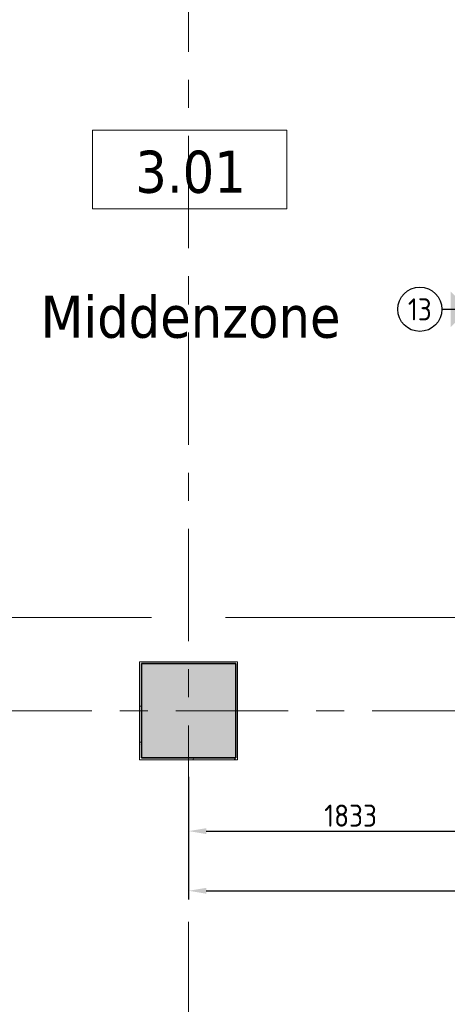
# Model space of a CAD drawing. Extents: x 3165 to 57695, y -7842 to 39081.
# Tile 44 of 248: x 20061 to 22481, y 23168 to 28737. Entities that reach past the tile are written whole.
import ezdxf
from ezdxf.enums import TextEntityAlignment as Align

# ---------------------------------------------------------------- set-up
doc = ezdxf.new("R2010")
doc.units = 0
doc.header["$LTSCALE"] = 50
doc.header["$PDSIZE"] = -5
doc.linetypes.add('Onderlegger 3e verdieping$0$stramien', pattern=[22.225, 12.7, -3.175, 3.175, -3.175])
doc.layers.get('0').update_dxf_attribs({"linetype": 'CONTINUOUS'})
doc.layers.get('DEFPOINTS').update_dxf_attribs({"linetype": 'CONTINUOUS'})
for name, color, linetype in [('AS-L38--', 7, 'CONTINUOUS'), ('AS-M38--_F123--_Wandlengte', 1, 'CONTINUOUS'), ('AS-T38--_F-23--', 7, 'CONTINUOUS')]:
    doc.layers.add(name, color=color, linetype=linetype)
for name, color, linetype, lineweight in [('Onderlegger 3e verdieping$0$A-AREA-IDEN', 8, 'CONTINUOUS', 18), ('Onderlegger 3e verdieping$0$A-FLOR-OTLN', 8, 'CONTINUOUS', 18), ('Onderlegger 3e verdieping$0$A-GENM', 8, 'CONTINUOUS', 18), ('Onderlegger 3e verdieping$0$S-COLS', 8, 'CONTINUOUS', 18), ('Onderlegger 3e verdieping$0$S-GRID', 8, 'CONTINUOUS', 18)]:
    doc.layers.add(name, color=color, linetype=linetype, lineweight=lineweight)
doc.styles.add('Onderlegger 3e verdieping$0$Tahoma_1', font='TAHOMA.TTF', dxfattribs={"height": 238.040123})
doc.styles.get("Standard").update_dxf_attribs({"font": 'isocp.shx'})
doc.dimstyles.new('CWall_F2_Wandlengte', dxfattribs={"dimscale": 50, "dimtxt": 2.5, "dimasz": 2, "dimexe": 1, "dimexo": 1, "dimgap": 0.5, "dimtad": 1, "dimdec": 0, "dimdsep": 46, "dimtxsty": 'Standard', "dimcen": 2.5, "dimclrt": 2, "dimadec": 0, "dimazin": 0, "dimtfac": 1, "dimtdec": 0, "dimtix": 1, "dimtmove": 2, "dimatfit": 0, "dimfxl": 0, "dimtolj": 1, "dimtzin": 0, "dimarcsym": 0})

# ---------------------------------------------------------------- blocks, each defined once
blk = doc.blocks.new('Onderlegger 3e verdieping$0$42_KA leemstuc betonkolomafwerking - Type-V32-Plotview 3e Verdieping - schaal 1 op 100')
at = {"layer": 'Onderlegger 3e verdieping$0$A-GENM'}
h = blk.add_hatch(dxfattribs=at)
h.set_pattern_fill('FP_126', color=256, style=0, pattern_type=2)
h.set_pattern_definition([(0, (-21016.6, -24828.2), (406.4, 101.6), [33.528, -271.272, 33.528, -1896.872]), (0, (-21016.6, -24828.2), (406.4, 101.6), [-338.328, -271.272, 33.528, -576.072, -1016]), (0, (-21016.6, -24828.2), (406.4, 101.6), [-1219.2, 33.528, -271.272, 33.528, -677.672]), (0, (-21016.6, -24828.2), (406.4, 101.6), [-1557.528, -169.672, 33.528, -474.472]), (120, (-20864.2, -24777.4), (-291.18818, 301.15272), [33.528, -271.272, 33.528, -1896.872]), (120, (-20864.2, -24777.4), (-291.18818, 301.15272), [-338.328, -271.272, 33.528, -576.072, -1016]), (120, (-20864.2, -24777.4), (-291.18818, 301.15272), [-1219.2, 33.528, -271.272, 33.528, -677.672]), (120, (-20864.2, -24777.4), (-291.18818, 301.15272), [-1557.528, -169.672, 33.528, -474.472]), (240, (-20813.4, -24574.2), (-115.21182, -402.75272), [33.528, -271.272, 33.528, -1896.872]), (240, (-20813.4, -24574.2), (-115.21182, -402.75272), [-338.328, -271.272, 33.528, -576.072, -1016]), (240, (-20813.4, -24574.2), (-115.21182, -402.75272), [-1219.2, 33.528, -271.272, 33.528, -677.672]), (240, (-20813.4, -24574.2), (-115.21182, -402.75272), [-1557.528, -169.672, 33.528, -474.472])])
h.paths.add_polyline_path([(-277, -277), (277, -277), (277, 277), (-277, 277), (-277, 192.8)], flags=0)
h.paths.add_polyline_path([(-267, -267), (-267, 267), (267, 267), (267, -267)], flags=0)
for p, q in [((277, 277), (-277, 277)), ((-277, 277), (-277, -277)), ((-267, 267), (267, 267)), ((-267, -267), (-267, 267)), ((267, 267), (267, -267)), ((277, -277), (277, 277)), ((-277, -277), (277, -277)), ((267, -267), (-267, -267))]:
    blk.add_line(p, q, dxfattribs=at)
blk = doc.blocks.new('Onderlegger 3e verdieping$0$00_KU ruimtetag groot zonder oppervlakte - 00_KU ruimtetag groot zonder oppervlakte-3654595-Plotview 3e Verdieping - schaal 1 op 100')
at = {"layer": 'Onderlegger 3e verdieping$0$A-AREA-IDEN'}
for p, q in [((5.5, 2.164), (-5.5, 2.164)), ((-5.5, 2.164), (-5.5, -2.302)), ((5.5, -2.302), (5.5, 2.164)), ((-5.5, -2.302), (5.5, -2.302))]:
    blk.add_line(p, q, dxfattribs=at)
blk = doc.blocks.new('Onderlegger 3e verdieping')
at = {"layer": 'Onderlegger 3e verdieping$0$S-COLS', "lineweight": 5}
blk.add_hatch(color=256, dxfattribs=at).paths.add_polyline_path([(20749.6, 24561.2), (21283.6, 24561.2), (21283.6, 25095.2), (20749.6, 25095.2), (20749.6, 25021)], flags=0)
at = {"layer": 'Onderlegger 3e verdieping$0$A-FLOR-OTLN'}
for p, q in [((20806.6, 25355.2), (10543.6, 25355.2)), ((22802.3, 25355.2), (21226.6, 25355.2))]:
    blk.add_line(p, q, dxfattribs=at)
at = {"layer": 'Onderlegger 3e verdieping$0$S-COLS', "lineweight": 35}
for p, q in [((21283.6, 25095.2), (20749.6, 25095.2)), ((20749.6, 25095.2), (20749.6, 24561.2)), ((21283.6, 24561.2), (21283.6, 25095.2)), ((20749.6, 24561.2), (21283.6, 24561.2))]:
    blk.add_line(p, q, dxfattribs=at)
at = {"layer": 'Onderlegger 3e verdieping$0$S-GRID', "linetype": 'Onderlegger 3e verdieping$0$stramien'}
for p, q in [((21016.6, 38080.6), (21016.6, 16252.6)), ((3164.6, 24828.2), (56107.8, 24828.2))]:
    blk.add_line(p, q, dxfattribs=at)
at = {"layer": 'Onderlegger 3e verdieping$0$A-AREA-IDEN', "xscale": 99.99999999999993, "yscale": 99.99999999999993, "zscale": 99.99999999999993}
blk.add_blockref('Onderlegger 3e verdieping$0$00_KU ruimtetag groot zonder oppervlakte - 00_KU ruimtetag groot zonder oppervlakte-3654595-Plotview 3e Verdieping - schaal 1 op 100', (21023.4, 27896.4), dxfattribs=at)
at = {"layer": 'Onderlegger 3e verdieping$0$A-GENM'}
blk.add_blockref('Onderlegger 3e verdieping$0$42_KA leemstuc betonkolomafwerking - Type-V32-Plotview 3e Verdieping - schaal 1 op 100', (21016.6, 24828.2), dxfattribs=at)
at = {"layer": 'Onderlegger 3e verdieping$0$A-AREA-IDEN', "char_height": 238.04, "attachment_point": 2, "line_spacing_factor": 1.000232, "style": 'Onderlegger 3e verdieping$0$Tahoma_1'}
for s, insert, width in [('3.01', (21027.9, 27995.7), 768), ('Middenzone', (21027.9, 27176.1), 2064)]:
    blk.add_mtext(s, dxfattribs=dict(at, insert=insert, width=width))
blk = doc.blocks.new('WandNr2-_CTA01')
at = {"layer": 'AS-T38--_F-23--', "color": 0, "linetype": 'ByBlock'}
blk.add_line((0, -5), (0, -2), dxfattribs=at)
blk.add_circle((0, -7.5), 2.5, dxfattribs=at)
blk.add_solid([(0, -2), (2, -4), (-2, -4)], dxfattribs=at)
blk.add_attdef('WANDNR', text='', height=2.5, dxfattribs=at).set_placement((0, -7.5), align=Align.MIDDLE)
blk = doc.blocks.new('*D376')
at = {"layer": 'AS-M38--_F123--_Wandlengte', "color": 0, "lineweight": -2}
for p, q in [((21017.1, 24454.9), (21017.1, 24097.5)), ((22850.6, 24281), (22850.6, 24097.5)), ((21117.1, 24147.5), (22750.6, 24147.5))]:
    blk.add_line(p, q, dxfattribs=at)
at = {"layer": 'AS-M38--_F123--_Wandlengte', "color": 0}
for points in [[(21117.1, 24164.2), (21117.1, 24130.9), (21017.1, 24147.5)], [(22750.6, 24164.2), (22750.6, 24130.9), (22850.6, 24147.5)]]:
    blk.add_solid(points, dxfattribs=at)
at = {"layer": 'DEFPOINTS', "color": 0}
for p in [(21017.1, 24504.9), (22850.6, 24331), (22850.6, 24147.5)]:
    blk.add_point(p, dxfattribs=at)
at = {"layer": 'AS-M38--_F123--_Wandlengte', "color": 2, "insert": (21933.8, 24235), "char_height": 125, "attachment_point": 5}
blk.add_mtext('\\A1;1833', dxfattribs=at)
blk = doc.blocks.new('*D377')
at = {"layer": 'AS-M38--_F123--_Wandlengte', "color": 0, "lineweight": -2}
for p, q in [((26239.6, 24226.5), (26239.6, 23759.9)), ((21017.1, 24161.9), (21017.1, 23759.9)), ((21117.1, 23809.9), (26139.6, 23809.9))]:
    blk.add_line(p, q, dxfattribs=at)
at = {"layer": 'AS-M38--_F123--_Wandlengte', "color": 0}
for points in [[(21117.1, 23826.5), (21117.1, 23793.2), (21017.1, 23809.9)], [(26139.6, 23826.5), (26139.6, 23793.2), (26239.6, 23809.9)]]:
    blk.add_solid(points, dxfattribs=at)
at = {"layer": 'DEFPOINTS', "color": 0}
for p in [(26239.6, 24276.5), (21017.1, 24211.9), (26239.6, 23809.9)]:
    blk.add_point(p, dxfattribs=at)
at = {"layer": 'AS-M38--_F123--_Wandlengte', "color": 2, "insert": (23628.4, 23897.4), "char_height": 125, "attachment_point": 5}
blk.add_mtext('\\A1;5223', dxfattribs=at)

msp = doc.modelspace()

# ---------------------------------------------------------------- block references
msp.add_blockref('Onderlegger 3e verdieping', (0, 0))
at = {"layer": 'AS-L38--'}
ref = msp.add_blockref('WandNr2-_CTA01', (22700.6, 27098.7), dxfattribs=dict(at, xscale=50, yscale=50, zscale=50, rotation=270))
ref.add_attrib('WANDNR', '13', dxfattribs={"layer": 'AS-T38--_F-23--', "color": 0, "linetype": 'ByBlock', "height": 125}).set_placement((22325.6, 27098.7), align=Align.MIDDLE)

# ---------------------------------------------------------------- dimensions: what is measured, and where the dimension line sits
at = {"layer": 'AS-M38--_F123--_Wandlengte'}
for base, p1, p2, picture, middle in [((22850.5973814, 24147.5398983), (21017.0973814, 24504.9283637), (22850.5973814, 24330.9530974), '*D376', (21933.8473814, 24235.0398983)), ((26239.6164, 23809.8717), (21017.0974, 24211.8636), (26239.6164, 24276.4685), '*D377', (23628.3569, 23897.384))]:
    dim = msp.add_linear_dim(base=base, p1=p1, p2=p2, dimstyle='CWall_F2_Wandlengte', dxfattribs=at)
    dim.commit()
    dim.dimension.update_dxf_attribs({"geometry": picture, "text_midpoint": middle})

doc.saveas('drawing.dxf')
